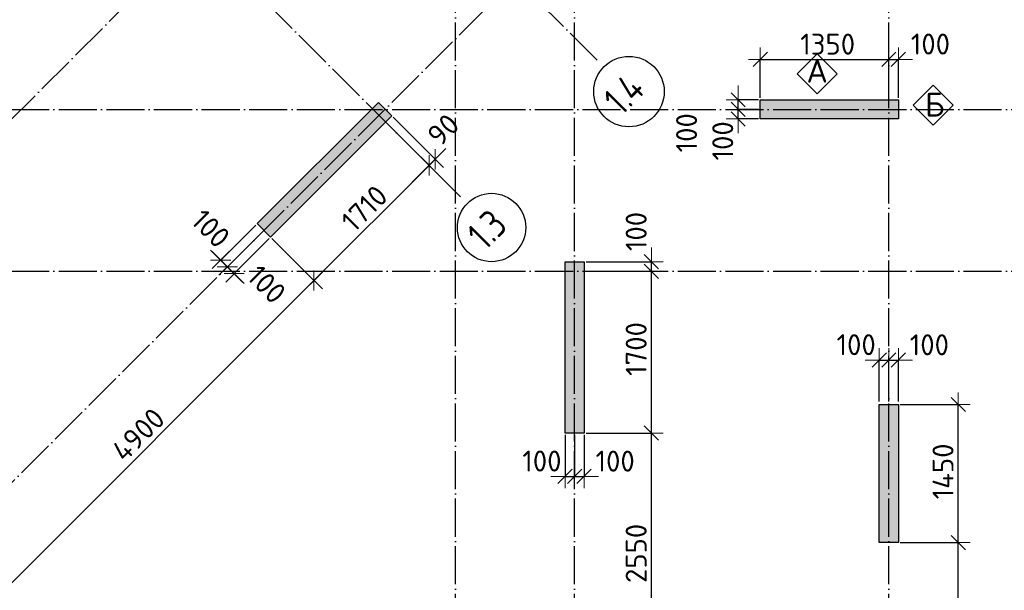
# Model space of a CAD drawing. Header units: millimetres. Extents: x -3495 to 112233, y -3287 to 47686.
# Tile 29 of 43: x 59323 to 69663, y 3348 to 9342. Entities that reach past the tile are written whole.
import ezdxf

# ---------------------------------------------------------------- set-up
doc = ezdxf.new("R2010")
doc.units = ezdxf.units.MM
doc.header["$PDMODE"] = 65
doc.linetypes.add('______11', pattern=[500, 400, -50, 0, -50])
doc.linetypes.add('______5', pattern=[1100, 800, -100, 100, -100])
for name, color, linetype, lineweight in [('Standard', 7, 'Continuous', 25), ('Армирование стержнями_ общее', 40, 'Continuous', 35), ('Размерная линия_ общее', 7, 'Continuous', 13)]:
    doc.layers.add(name, color=color, linetype=linetype, lineweight=lineweight)
doc.layers.add('Осевая линия_ общее', color=7, linetype='______5', lineweight=13, true_color=0xa0a0a0)
doc.styles.add('ISOCPEUR', font='isocpeur.ttf')
doc.dimstyles.new('DIMSTYLE_3', dxfattribs={"dimtxt": 220, "dimasz": 250, "dimexe": 0, "dimexo": 0, "dimgap": 110, "dimtad": 2, "dimdec": 0, "dimrnd": 5, "dimzin": 12, "dimdsep": 46, "dimtxsty": 'ISOCPEUR', "dimblk1": 'ALL_ML_STRICH', "dimblk2": 'ALL_ML_STRICH', "dimsah": 1, "dimcen": 0, "dimclrd": 7, "dimclre": 256, "dimclrt": 7, "dimadec": 0, "dimazin": 0, "dimtfac": 1, "dimtdec": 0, "dimtix": 1, "dimtmove": 2, "dimatfit": 3, "dimfxl": 0, "dimtzin": 0, "dimlwd": 0, "dimlwe": -3, "dimarcsym": 0})
doc.dimstyles.new('DIMSTYLE_8', dxfattribs={"dimtxt": 220, "dimasz": 250, "dimexe": 0, "dimexo": 0, "dimgap": 110, "dimtad": 2, "dimdec": 0, "dimrnd": 5, "dimzin": 12, "dimdsep": 46, "dimtxsty": 'ISOCPEUR', "dimblk1": 'ALL_ML_STRICH', "dimblk2": 'ALL_ML_STRICH', "dimsah": 1, "dimcen": 0, "dimclrd": 7, "dimclre": 256, "dimclrt": 7, "dimadec": 0, "dimazin": 0, "dimtfac": 1, "dimtdec": 0, "dimtix": 1, "dimtmove": 2, "dimatfit": 3, "dimfxl": 0, "dimtvp": 1.2, "dimtzin": 0, "dimlwd": 0, "dimlwe": -3, "dimarcsym": 0})

# ---------------------------------------------------------------- blocks, each defined once
blk = doc.blocks.new('СЛОЖНЫЙ_ОБЪЕКТ_0')
at = {"layer": 'Осевая линия_ общее', "color": 253, "linetype": '______11', "lineweight": -3, "true_color": 0xa0a0a0, "transparency": 33554687}
for p, q in [((63900, -2590), (63900, 47490)), ((65150, -2590), (65150, 21840)), ((68450, -2590), (68450, 20630)), ((53543, 2603), (69496, 18556)), ((55452, 694), (71405, 16646)), ((65387, 8918), (58924, 15381)), ((63952, 7482), (57489, 13945)), ((47230, 8400), (76050, 8400)), ((47230, 6700), (76050, 6700))]:
    blk.add_line(p, q, dxfattribs=at)
at = {"layer": 'Осевая линия_ общее', "color": 7, "linetype": 'Continuous', "lineweight": 25, "transparency": 33554687}
for centre, radius in [((65721, 8587), 370), ((64278, 7159), 359)]:
    blk.add_circle(centre, radius, dxfattribs=at)
at = {"layer": 'Осевая линия_ общее', "color": 7, "linetype": 'Continuous', "lineweight": 25, "transparency": 33554687, "char_height": 300, "attachment_point": 7, "rotation": 45, "style": 'ISOCPEUR'}
for s, insert, width in [('\\W0.80;1.4', (65643, 8325), 599.72), ('\\W0.79;1.3', (64211, 6908), 568.07)]:
    blk.add_mtext(s, dxfattribs=dict(at, insert=insert, width=width))
blk = doc.blocks.new('СЛОЖНЫЙ_ОБЪЕКТ_19')
at = {"layer": 'Армирование стержнями_ общее', "color": 7, "linetype": 'Continuous', "lineweight": 13, "transparency": 33554687}
blk.add_lwpolyline([(67699, 8982), (67489, 8772), (67699, 8562), (67909, 8772), (67699, 8982)], close=True, dxfattribs=at)
at = {"layer": 'Армирование стержнями_ общее', "color": 7, "linetype": 'Continuous', "lineweight": 13, "transparency": 33554687, "insert": (67585, 8806), "char_height": 250, "width": 327.27, "attachment_point": 4, "style": 'ISOCPEUR'}
blk.add_mtext('\\A1;{\\fISOCPEUR|i0|b0;\\H250.000000;\\W1.000000;\\C7;А}\\P', dxfattribs=at)
blk = doc.blocks.new('СЛОЖНЫЙ_ОБЪЕКТ_20')
at = {"layer": 'Армирование стержнями_ общее', "color": 7, "linetype": 'Continuous', "lineweight": 13, "transparency": 33554687}
blk.add_lwpolyline([(68915, 8654), (68705, 8444), (68915, 8234), (69125, 8444), (68915, 8654)], close=True, dxfattribs=at)
at = {"layer": 'Армирование стержнями_ общее', "color": 7, "linetype": 'Continuous', "lineweight": 13, "transparency": 33554687, "insert": (68830, 8450), "char_height": 250, "width": 300, "attachment_point": 4, "style": 'ISOCPEUR'}
blk.add_mtext('\\A1;{\\fISOCPEUR|i0|b0;\\H250.000000;\\W1.000000;\\C7;Б}\\P', dxfattribs=at)
blk = doc.blocks.new('ALL_ML_STRICH')
at = {"color": 0, "linetype": 'ByBlock', "lineweight": -2}
for p, q in [((0, -0.5), (0, 0.5)), ((-1, 0), (0.5, 0)), ((-0.3, -0.3), (0.3, 0.3))]:
    blk.add_line(p, q, dxfattribs=at)
blk = doc.blocks.new('*D208')
at = {"layer": 'DEFPOINTS', "color": 7, "linetype": 'Continuous', "lineweight": 13, "transparency": 33554687}
for p in [(65250, 5000), (65250, 2450), (65957, 2450)]:
    blk.add_point(p, dxfattribs=at)
at = {"layer": 'Размерная линия_ общее', "color": 253, "linetype": 'Continuous', "lineweight": -2, "true_color": 0xa0a0a0, "transparency": 33554687}
for p, q in [((65270, 5000), (65957, 5000)), ((65270, 2450), (65957, 2450))]:
    blk.add_line(p, q, dxfattribs=at)
at = {"layer": 'Размерная линия_ общее', "color": 7, "linetype": 'Continuous', "lineweight": -2, "transparency": 33554687}
blk.add_line((65957, 2450), (65957, 5000), dxfattribs=at)
at = {"layer": 'Размерная линия_ общее', "color": 7, "linetype": 'Continuous', "lineweight": 13, "transparency": 33554687, "xscale": 250, "yscale": 250, "zscale": 250}
for p, rotation in [((65957, 5000), 90), ((65957, 2450), 270)]:
    blk.add_blockref('ALL_ML_STRICH', p, dxfattribs=dict(at, rotation=rotation))
at = {"layer": 'Размерная линия_ общее', "color": 7, "linetype": 'Continuous', "lineweight": 13, "transparency": 33554687, "insert": (65797, 3736), "char_height": 220, "width": 880, "attachment_point": 5, "rotation": 90, "style": 'ISOCPEUR'}
blk.add_mtext('\\A1;{2550}', dxfattribs=at)
blk = doc.blocks.new('*D209')
at = {"layer": 'DEFPOINTS', "color": 7, "linetype": 'Continuous', "lineweight": 13, "transparency": 33554687}
for p in [(65250, 6700), (65250, 5000), (65957, 5000)]:
    blk.add_point(p, dxfattribs=at)
at = {"layer": 'Размерная линия_ общее', "color": 253, "linetype": 'Continuous', "lineweight": -2, "true_color": 0xa0a0a0, "transparency": 33554687}
for p, q in [((65270, 6700), (65957, 6700)), ((65270, 5000), (65957, 5000))]:
    blk.add_line(p, q, dxfattribs=at)
at = {"layer": 'Размерная линия_ общее', "color": 7, "linetype": 'Continuous', "lineweight": -2, "transparency": 33554687}
blk.add_line((65957, 5000), (65957, 6700), dxfattribs=at)
at = {"layer": 'Размерная линия_ общее', "color": 7, "linetype": 'Continuous', "lineweight": 13, "transparency": 33554687, "xscale": 250, "yscale": 250, "zscale": 250}
for p, rotation in [((65957, 6700), 90), ((65957, 5000), 270)]:
    blk.add_blockref('ALL_ML_STRICH', p, dxfattribs=dict(at, rotation=rotation))
at = {"layer": 'Размерная линия_ общее', "color": 7, "linetype": 'Continuous', "lineweight": 13, "transparency": 33554687, "insert": (65797, 5883), "char_height": 220, "width": 880, "attachment_point": 5, "rotation": 90, "style": 'ISOCPEUR'}
blk.add_mtext('\\A1;{1700}', dxfattribs=at)
blk = doc.blocks.new('*D210')
at = {"layer": 'DEFPOINTS', "color": 7, "linetype": 'Continuous', "lineweight": 13, "transparency": 33554687}
for p in [(65250, 6800), (65250, 6700), (65957, 6700)]:
    blk.add_point(p, dxfattribs=at)
at = {"layer": 'Размерная линия_ общее', "color": 253, "linetype": 'Continuous', "lineweight": -2, "true_color": 0xa0a0a0, "transparency": 33554687}
for p, q in [((65270, 6800), (65957, 6800)), ((65270, 6700), (65957, 6700))]:
    blk.add_line(p, q, dxfattribs=at)
at = {"layer": 'Размерная линия_ общее', "color": 7, "linetype": 'Continuous', "lineweight": -2, "transparency": 33554687}
blk.add_line((65957, 6700), (65957, 6800), dxfattribs=at)
at = {"layer": 'Размерная линия_ общее', "color": 7, "linetype": 'Continuous', "lineweight": 13, "transparency": 33554687, "xscale": 250, "yscale": 250, "zscale": 250}
for p, rotation in [((65957, 6700), 270), ((65957, 6800), 90)]:
    blk.add_blockref('ALL_ML_STRICH', p, dxfattribs=dict(at, rotation=rotation))
at = {"layer": 'Размерная линия_ общее', "color": 7, "linetype": 'Continuous', "lineweight": 13, "transparency": 33554687, "insert": (65797, 7117), "char_height": 220, "width": 660, "attachment_point": 5, "rotation": 90, "style": 'ISOCPEUR'}
blk.add_mtext('\\A1;{100}', dxfattribs=at)
blk = doc.blocks.new('*D212')
at = {"layer": 'DEFPOINTS', "color": 7, "linetype": 'Continuous', "lineweight": 13, "transparency": 33554687}
for p in [(68550, 3850), (68550, 1200), (69179, 1200)]:
    blk.add_point(p, dxfattribs=at)
at = {"layer": 'Размерная линия_ общее', "color": 253, "linetype": 'Continuous', "lineweight": -2, "true_color": 0xa0a0a0, "transparency": 33554687}
for p, q in [((68570, 3850), (69179, 3850)), ((68570, 1200), (69179, 1200))]:
    blk.add_line(p, q, dxfattribs=at)
at = {"layer": 'Размерная линия_ общее', "color": 7, "linetype": 'Continuous', "lineweight": -2, "transparency": 33554687}
blk.add_line((69179, 1200), (69179, 3850), dxfattribs=at)
at = {"layer": 'Размерная линия_ общее', "color": 7, "linetype": 'Continuous', "lineweight": 13, "transparency": 33554687, "xscale": 250, "yscale": 250, "zscale": 250}
for p, rotation in [((69179, 3850), 90), ((69179, 1200), 270)]:
    blk.add_blockref('ALL_ML_STRICH', p, dxfattribs=dict(at, rotation=rotation))
at = {"layer": 'Размерная линия_ общее', "color": 7, "linetype": 'Continuous', "lineweight": 13, "transparency": 33554687, "insert": (69019, 2536), "char_height": 220, "width": 880, "attachment_point": 5, "rotation": 90, "style": 'ISOCPEUR'}
blk.add_mtext('\\A1;{2650}', dxfattribs=at)
blk = doc.blocks.new('*D213')
at = {"layer": 'DEFPOINTS', "color": 7, "linetype": 'Continuous', "lineweight": 13, "transparency": 33554687}
for p in [(68550, 5300), (68550, 3850), (69179, 3850)]:
    blk.add_point(p, dxfattribs=at)
at = {"layer": 'Размерная линия_ общее', "color": 253, "linetype": 'Continuous', "lineweight": -2, "true_color": 0xa0a0a0, "transparency": 33554687}
for p, q in [((68570, 5300), (69179, 5300)), ((68570, 3850), (69179, 3850))]:
    blk.add_line(p, q, dxfattribs=at)
at = {"layer": 'Размерная линия_ общее', "color": 7, "linetype": 'Continuous', "lineweight": -2, "transparency": 33554687}
blk.add_line((69179, 3850), (69179, 5300), dxfattribs=at)
at = {"layer": 'Размерная линия_ общее', "color": 7, "linetype": 'Continuous', "lineweight": 13, "transparency": 33554687, "xscale": 250, "yscale": 250, "zscale": 250}
for p, rotation in [((69179, 5300), 90), ((69179, 3850), 270)]:
    blk.add_blockref('ALL_ML_STRICH', p, dxfattribs=dict(at, rotation=rotation))
at = {"layer": 'Размерная линия_ общее', "color": 7, "linetype": 'Continuous', "lineweight": 13, "transparency": 33554687, "insert": (69019, 4597), "char_height": 220, "width": 880, "attachment_point": 5, "rotation": 90, "style": 'ISOCPEUR'}
blk.add_mtext('\\A1;{1450}', dxfattribs=at)
blk = doc.blocks.new('*D214')
at = {"layer": 'DEFPOINTS', "color": 7, "linetype": 'Continuous', "lineweight": 13, "transparency": 33554687}
for p in [(67100, 8925), (67100, 8500), (68450, 8500)]:
    blk.add_point(p, dxfattribs=at)
at = {"layer": 'Размерная линия_ общее', "color": 253, "linetype": 'Continuous', "lineweight": -2, "true_color": 0xa0a0a0, "transparency": 33554687}
for p, q in [((67100, 8520), (67100, 8925)), ((68450, 8520), (68450, 8925))]:
    blk.add_line(p, q, dxfattribs=at)
at = {"layer": 'Размерная линия_ общее', "color": 7, "linetype": 'Continuous', "lineweight": -2, "transparency": 33554687}
blk.add_line((67100, 8925), (68450, 8925), dxfattribs=at)
at = {"layer": 'Размерная линия_ общее', "color": 7, "linetype": 'Continuous', "lineweight": 13, "transparency": 33554687, "xscale": 250, "yscale": 250, "zscale": 250, "rotation": 180}
blk.add_blockref('ALL_ML_STRICH', (67100, 8925), dxfattribs=at)
at = {"layer": 'Размерная линия_ общее', "color": 7, "linetype": 'Continuous', "lineweight": 13, "transparency": 33554687, "xscale": 250, "yscale": 250, "zscale": 250}
blk.add_blockref('ALL_ML_STRICH', (68450, 8925), dxfattribs=at)
at = {"layer": 'Размерная линия_ общее', "color": 7, "linetype": 'Continuous', "lineweight": 13, "transparency": 33554687, "insert": (67808, 9085), "char_height": 220, "width": 880, "attachment_point": 5, "style": 'ISOCPEUR'}
blk.add_mtext('\\A1;{1350}', dxfattribs=at)
blk = doc.blocks.new('*D215')
at = {"layer": 'DEFPOINTS', "color": 7, "linetype": 'Continuous', "lineweight": 13, "transparency": 33554687}
for p in [(68450, 8925), (68450, 8500), (68550, 8500)]:
    blk.add_point(p, dxfattribs=at)
at = {"layer": 'Размерная линия_ общее', "color": 253, "linetype": 'Continuous', "lineweight": -2, "true_color": 0xa0a0a0, "transparency": 33554687}
for p, q in [((68450, 8520), (68450, 8925)), ((68550, 8520), (68550, 8925))]:
    blk.add_line(p, q, dxfattribs=at)
at = {"layer": 'Размерная линия_ общее', "color": 7, "linetype": 'Continuous', "lineweight": -2, "transparency": 33554687}
blk.add_line((68450, 8925), (68550, 8925), dxfattribs=at)
at = {"layer": 'Размерная линия_ общее', "color": 7, "linetype": 'Continuous', "lineweight": 13, "transparency": 33554687, "xscale": 250, "yscale": 250, "zscale": 250}
blk.add_blockref('ALL_ML_STRICH', (68550, 8925), dxfattribs=at)
at = {"layer": 'Размерная линия_ общее', "color": 7, "linetype": 'Continuous', "lineweight": 13, "transparency": 33554687, "xscale": 250, "yscale": 250, "zscale": 250, "rotation": 180}
blk.add_blockref('ALL_ML_STRICH', (68450, 8925), dxfattribs=at)
at = {"layer": 'Размерная линия_ общее', "color": 7, "linetype": 'Continuous', "lineweight": 13, "transparency": 33554687, "insert": (68887, 9086), "char_height": 220, "width": 660, "attachment_point": 5, "style": 'ISOCPEUR'}
blk.add_mtext('\\A1;{100}', dxfattribs=at)
blk = doc.blocks.new('*D250')
at = {"layer": 'DEFPOINTS', "color": 7, "linetype": 'Continuous', "lineweight": 13, "transparency": 33554687}
for p in [(67100, 8400), (66868, 8300), (67100, 8300)]:
    blk.add_point(p, dxfattribs=at)
at = {"layer": 'Размерная линия_ общее', "color": 253, "linetype": 'Continuous', "lineweight": -2, "true_color": 0xa0a0a0, "transparency": 33554687}
for p, q in [((67080, 8400), (66868, 8400)), ((67080, 8300), (66868, 8300))]:
    blk.add_line(p, q, dxfattribs=at)
at = {"layer": 'Размерная линия_ общее', "color": 7, "linetype": 'Continuous', "lineweight": -2, "transparency": 33554687}
blk.add_line((66868, 8300), (66868, 8400), dxfattribs=at)
at = {"layer": 'Размерная линия_ общее', "color": 7, "linetype": 'Continuous', "lineweight": 13, "transparency": 33554687, "xscale": 250, "yscale": 250, "zscale": 250}
for p, rotation in [((66868, 8300), 270), ((66868, 8400), 90)]:
    blk.add_blockref('ALL_ML_STRICH', p, dxfattribs=dict(at, rotation=rotation))
at = {"layer": 'Размерная линия_ общее', "color": 7, "linetype": 'Continuous', "lineweight": 13, "transparency": 33554687, "insert": (66706, 8069), "char_height": 220, "width": 660, "attachment_point": 5, "rotation": 90, "style": 'ISOCPEUR'}
blk.add_mtext('\\A1;{100}', dxfattribs=at)
blk = doc.blocks.new('*D251')
at = {"layer": 'DEFPOINTS', "color": 7, "linetype": 'Continuous', "lineweight": 13, "transparency": 33554687}
for p in [(67100, 8500), (66868, 8400), (67100, 8400)]:
    blk.add_point(p, dxfattribs=at)
at = {"layer": 'Размерная линия_ общее', "color": 253, "linetype": 'Continuous', "lineweight": -2, "true_color": 0xa0a0a0, "transparency": 33554687}
for p, q in [((67080, 8500), (66868, 8500)), ((67080, 8400), (66868, 8400))]:
    blk.add_line(p, q, dxfattribs=at)
at = {"layer": 'Размерная линия_ общее', "color": 7, "linetype": 'Continuous', "lineweight": -2, "transparency": 33554687}
blk.add_line((66868, 8400), (66868, 8500), dxfattribs=at)
at = {"layer": 'Размерная линия_ общее', "color": 7, "linetype": 'Continuous', "lineweight": 13, "transparency": 33554687, "xscale": 250, "yscale": 250, "zscale": 250}
for p, rotation in [((66868, 8400), 270), ((66868, 8500), 90)]:
    blk.add_blockref('ALL_ML_STRICH', p, dxfattribs=dict(at, rotation=rotation))
at = {"layer": 'Размерная линия_ общее', "color": 7, "linetype": 'Continuous', "lineweight": 13, "transparency": 33554687, "insert": (66326, 8154), "char_height": 220, "width": 660, "attachment_point": 5, "rotation": 90, "style": 'ISOCPEUR'}
blk.add_mtext('\\A1;{100}', dxfattribs=at)
blk = doc.blocks.new('*D275')
at = {"layer": 'DEFPOINTS', "color": 7, "linetype": 'Continuous', "lineweight": 13, "transparency": 33554687}
for p in [(61958, 7058), (58493, 3593), (58948, 3138)]:
    blk.add_point(p, dxfattribs=at)
at = {"layer": 'Размерная линия_ общее', "color": 253, "linetype": 'Continuous', "lineweight": -2, "true_color": 0xa0a0a0, "transparency": 33554687}
for p, q in [((61972, 7044), (62413, 6603)), ((58507, 3579), (58948, 3138))]:
    blk.add_line(p, q, dxfattribs=at)
at = {"layer": 'Размерная линия_ общее', "color": 7, "linetype": 'Continuous', "lineweight": -2, "transparency": 33554687}
blk.add_line((58948, 3138), (62413, 6603), dxfattribs=at)
at = {"layer": 'Размерная линия_ общее', "color": 7, "linetype": 'Continuous', "lineweight": 13, "transparency": 33554687, "xscale": 250, "yscale": 250, "zscale": 250}
for p, rotation in [((62413, 6603), 44.99999999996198), ((58948, 3138), 224.999999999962)]:
    blk.add_blockref('ALL_ML_STRICH', p, dxfattribs=dict(at, rotation=rotation))
at = {"layer": 'Размерная линия_ общее', "color": 7, "linetype": 'Continuous', "lineweight": 13, "transparency": 33554687, "insert": (60567, 4984), "char_height": 220, "width": 880, "attachment_point": 5, "rotation": 45, "style": 'ISOCPEUR'}
blk.add_mtext('\\A1;{4900}', dxfattribs=at)
blk = doc.blocks.new('*D276')
at = {"layer": 'DEFPOINTS', "color": 7, "linetype": 'Continuous', "lineweight": 13, "transparency": 33554687}
for p in [(63167, 8267), (61958, 7058), (62413, 6603)]:
    blk.add_point(p, dxfattribs=at)
at = {"layer": 'Размерная линия_ общее', "color": 253, "linetype": 'Continuous', "lineweight": -2, "true_color": 0xa0a0a0, "transparency": 33554687}
for p, q in [((63181, 8253), (63622, 7812)), ((61972, 7044), (62413, 6603))]:
    blk.add_line(p, q, dxfattribs=at)
at = {"layer": 'Размерная линия_ общее', "color": 7, "linetype": 'Continuous', "lineweight": -2, "transparency": 33554687}
blk.add_line((62413, 6603), (63622, 7812), dxfattribs=at)
at = {"layer": 'Размерная линия_ общее', "color": 7, "linetype": 'Continuous', "lineweight": 13, "transparency": 33554687, "xscale": 250, "yscale": 250, "zscale": 250}
for p, rotation in [((63622, 7812), 44.99999999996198), ((62413, 6603), 224.999999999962)]:
    blk.add_blockref('ALL_ML_STRICH', p, dxfattribs=dict(at, rotation=rotation))
at = {"layer": 'Размерная линия_ общее', "color": 7, "linetype": 'Continuous', "lineweight": 13, "transparency": 33554687, "insert": (62943, 7360), "char_height": 220, "width": 880, "attachment_point": 5, "rotation": 45, "style": 'ISOCPEUR'}
blk.add_mtext('\\A1;{1710}', dxfattribs=at)
blk = doc.blocks.new('*D277')
at = {"layer": 'DEFPOINTS', "color": 7, "linetype": 'Continuous', "lineweight": 13, "transparency": 33554687}
for p in [(63231, 8331), (63167, 8267), (63622, 7812)]:
    blk.add_point(p, dxfattribs=at)
at = {"layer": 'Размерная линия_ общее', "color": 253, "linetype": 'Continuous', "lineweight": -2, "true_color": 0xa0a0a0, "transparency": 33554687}
for p, q in [((63245, 8317), (63686, 7876)), ((63181, 8253), (63622, 7812))]:
    blk.add_line(p, q, dxfattribs=at)
at = {"layer": 'Размерная линия_ общее', "color": 7, "linetype": 'Continuous', "lineweight": -2, "transparency": 33554687}
blk.add_line((63622, 7812), (63686, 7876), dxfattribs=at)
at = {"layer": 'Размерная линия_ общее', "color": 7, "linetype": 'Continuous', "lineweight": 13, "transparency": 33554687, "xscale": 250, "yscale": 250, "zscale": 250}
for p, rotation in [((63622, 7812), 224.999999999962), ((63686, 7876), 44.99999999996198)]:
    blk.add_blockref('ALL_ML_STRICH', p, dxfattribs=dict(at, rotation=rotation))
at = {"layer": 'Размерная линия_ общее', "color": 7, "linetype": 'Continuous', "lineweight": 13, "transparency": 33554687, "insert": (63771, 8186), "char_height": 220, "width": 440, "attachment_point": 5, "rotation": 45, "style": 'ISOCPEUR'}
blk.add_mtext('\\A1;{90}', dxfattribs=at)
blk = doc.blocks.new('*D300')
at = {"layer": 'DEFPOINTS', "color": 7, "linetype": 'Continuous', "lineweight": 13, "transparency": 33554687}
for p in [(61887, 7129), (61958, 7058), (61575, 6675)]:
    blk.add_point(p, dxfattribs=at)
at = {"layer": 'Размерная линия_ общее', "color": 253, "linetype": 'Continuous', "lineweight": -2, "true_color": 0xa0a0a0, "transparency": 33554687}
for p, q in [((61873, 7115), (61504, 6746)), ((61944, 7044), (61575, 6675))]:
    blk.add_line(p, q, dxfattribs=at)
at = {"layer": 'Размерная линия_ общее', "color": 7, "linetype": 'Continuous', "lineweight": -2, "transparency": 33554687}
blk.add_line((61575, 6675), (61504, 6746), dxfattribs=at)
at = {"layer": 'Размерная линия_ общее', "color": 7, "linetype": 'Continuous', "lineweight": 13, "transparency": 33554687, "yscale": 250, "zscale": 250}
for p, xscale, rotation in [((61575, 6675), 250, 314.9999999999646), ((61504, 6746), 249.9999999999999, 134.9999999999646)]:
    blk.add_blockref('ALL_ML_STRICH', p, dxfattribs=dict(at, xscale=xscale, rotation=rotation))
at = {"layer": 'Размерная линия_ общее', "color": 7, "linetype": 'Continuous', "lineweight": 13, "transparency": 33554687, "insert": (61916, 6562), "char_height": 220, "width": 660, "attachment_point": 5, "rotation": 315, "style": 'ISOCPEUR'}
blk.add_mtext('\\A1;{100}', dxfattribs=at)
blk = doc.blocks.new('*D301')
at = {"layer": 'DEFPOINTS', "color": 7, "linetype": 'Continuous', "lineweight": 13, "transparency": 33554687}
for p in [(61816, 7199), (61887, 7129), (61504, 6746)]:
    blk.add_point(p, dxfattribs=at)
at = {"layer": 'Размерная линия_ общее', "color": 253, "linetype": 'Continuous', "lineweight": -2, "true_color": 0xa0a0a0, "transparency": 33554687}
for p, q in [((61802, 7185), (61434, 6817)), ((61873, 7115), (61504, 6746))]:
    blk.add_line(p, q, dxfattribs=at)
at = {"layer": 'Размерная линия_ общее', "color": 7, "linetype": 'Continuous', "lineweight": -2, "transparency": 33554687}
blk.add_line((61504, 6746), (61434, 6817), dxfattribs=at)
at = {"layer": 'Размерная линия_ общее', "color": 7, "linetype": 'Continuous', "lineweight": 13, "transparency": 33554687, "yscale": 250, "zscale": 250}
for p, xscale, rotation in [((61504, 6746), 250, 314.9999999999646), ((61434, 6817), 249.9999999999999, 134.9999999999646)]:
    blk.add_blockref('ALL_ML_STRICH', p, dxfattribs=dict(at, xscale=xscale, rotation=rotation))
at = {"layer": 'Размерная линия_ общее', "color": 7, "linetype": 'Continuous', "lineweight": 13, "transparency": 33554687, "insert": (61329, 7148), "char_height": 220, "width": 660, "attachment_point": 5, "rotation": 315, "style": 'ISOCPEUR'}
blk.add_mtext('\\A1;{100}', dxfattribs=at)
blk = doc.blocks.new('*D313')
at = {"layer": 'DEFPOINTS', "color": 7, "linetype": 'Continuous', "lineweight": 13, "transparency": 33554687}
for p in [(65050, 5000), (65150, 5000), (65050, 4545)]:
    blk.add_point(p, dxfattribs=at)
at = {"layer": 'Размерная линия_ общее', "color": 253, "linetype": 'Continuous', "lineweight": -2, "true_color": 0xa0a0a0, "transparency": 33554687}
for p, q in [((65050, 4980), (65050, 4545)), ((65150, 4980), (65150, 4545))]:
    blk.add_line(p, q, dxfattribs=at)
at = {"layer": 'Размерная линия_ общее', "color": 7, "linetype": 'Continuous', "lineweight": -2, "transparency": 33554687}
blk.add_line((65050, 4545), (65150, 4545), dxfattribs=at)
at = {"layer": 'Размерная линия_ общее', "color": 7, "linetype": 'Continuous', "lineweight": 13, "transparency": 33554687, "xscale": 250, "yscale": 250, "zscale": 250}
blk.add_blockref('ALL_ML_STRICH', (65150, 4545), dxfattribs=at)
at = {"layer": 'Размерная линия_ общее', "color": 7, "linetype": 'Continuous', "lineweight": 13, "transparency": 33554687, "xscale": 250, "yscale": 250, "zscale": 250, "rotation": 180}
blk.add_blockref('ALL_ML_STRICH', (65050, 4545), dxfattribs=at)
at = {"layer": 'Размерная линия_ общее', "color": 7, "linetype": 'Continuous', "lineweight": 13, "transparency": 33554687, "insert": (64807, 4706), "char_height": 220, "width": 660, "attachment_point": 5, "style": 'ISOCPEUR'}
blk.add_mtext('\\A1;{100}', dxfattribs=at)
blk = doc.blocks.new('*D314')
at = {"layer": 'DEFPOINTS', "color": 7, "linetype": 'Continuous', "lineweight": 13, "transparency": 33554687}
for p in [(65150, 5000), (65250, 5000), (65150, 4545)]:
    blk.add_point(p, dxfattribs=at)
at = {"layer": 'Размерная линия_ общее', "color": 253, "linetype": 'Continuous', "lineweight": -2, "true_color": 0xa0a0a0, "transparency": 33554687}
for p, q in [((65150, 4980), (65150, 4545)), ((65250, 4980), (65250, 4545))]:
    blk.add_line(p, q, dxfattribs=at)
at = {"layer": 'Размерная линия_ общее', "color": 7, "linetype": 'Continuous', "lineweight": -2, "transparency": 33554687}
blk.add_line((65150, 4545), (65250, 4545), dxfattribs=at)
at = {"layer": 'Размерная линия_ общее', "color": 7, "linetype": 'Continuous', "lineweight": 13, "transparency": 33554687, "xscale": 250, "yscale": 250, "zscale": 250}
blk.add_blockref('ALL_ML_STRICH', (65250, 4545), dxfattribs=at)
at = {"layer": 'Размерная линия_ общее', "color": 7, "linetype": 'Continuous', "lineweight": 13, "transparency": 33554687, "xscale": 250, "yscale": 250, "zscale": 250, "rotation": 180}
blk.add_blockref('ALL_ML_STRICH', (65150, 4545), dxfattribs=at)
at = {"layer": 'Размерная линия_ общее', "color": 7, "linetype": 'Continuous', "lineweight": 13, "transparency": 33554687, "insert": (65576, 4705), "char_height": 220, "width": 660, "attachment_point": 5, "style": 'ISOCPEUR'}
blk.add_mtext('\\A1;{100}', dxfattribs=at)
blk = doc.blocks.new('*D317')
at = {"layer": 'DEFPOINTS', "color": 7, "linetype": 'Continuous', "lineweight": 13, "transparency": 33554687}
for p in [(68350, 5767), (68350, 5312), (68450, 5312)]:
    blk.add_point(p, dxfattribs=at)
at = {"layer": 'Размерная линия_ общее', "color": 253, "linetype": 'Continuous', "lineweight": -2, "true_color": 0xa0a0a0, "transparency": 33554687}
for p, q in [((68350, 5332), (68350, 5767)), ((68450, 5332), (68450, 5767))]:
    blk.add_line(p, q, dxfattribs=at)
at = {"layer": 'Размерная линия_ общее', "color": 7, "linetype": 'Continuous', "lineweight": -2, "transparency": 33554687}
blk.add_line((68350, 5767), (68450, 5767), dxfattribs=at)
at = {"layer": 'Размерная линия_ общее', "color": 7, "linetype": 'Continuous', "lineweight": 13, "transparency": 33554687, "xscale": 250, "yscale": 250, "zscale": 250}
blk.add_blockref('ALL_ML_STRICH', (68450, 5767), dxfattribs=at)
at = {"layer": 'Размерная линия_ общее', "color": 7, "linetype": 'Continuous', "lineweight": 13, "transparency": 33554687, "xscale": 250, "yscale": 250, "zscale": 250, "rotation": 180}
blk.add_blockref('ALL_ML_STRICH', (68350, 5767), dxfattribs=at)
at = {"layer": 'Размерная линия_ общее', "color": 7, "linetype": 'Continuous', "lineweight": 13, "transparency": 33554687, "insert": (68107, 5928), "char_height": 220, "width": 660, "attachment_point": 5, "style": 'ISOCPEUR'}
blk.add_mtext('\\A1;{100}', dxfattribs=at)
blk = doc.blocks.new('*D318')
at = {"layer": 'DEFPOINTS', "color": 7, "linetype": 'Continuous', "lineweight": 13, "transparency": 33554687}
for p in [(68450, 5767), (68450, 5312), (68550, 5312)]:
    blk.add_point(p, dxfattribs=at)
at = {"layer": 'Размерная линия_ общее', "color": 253, "linetype": 'Continuous', "lineweight": -2, "true_color": 0xa0a0a0, "transparency": 33554687}
for p, q in [((68450, 5332), (68450, 5767)), ((68550, 5332), (68550, 5767))]:
    blk.add_line(p, q, dxfattribs=at)
at = {"layer": 'Размерная линия_ общее', "color": 7, "linetype": 'Continuous', "lineweight": -2, "transparency": 33554687}
blk.add_line((68450, 5767), (68550, 5767), dxfattribs=at)
at = {"layer": 'Размерная линия_ общее', "color": 7, "linetype": 'Continuous', "lineweight": 13, "transparency": 33554687, "xscale": 250, "yscale": 250, "zscale": 250}
blk.add_blockref('ALL_ML_STRICH', (68550, 5767), dxfattribs=at)
at = {"layer": 'Размерная линия_ общее', "color": 7, "linetype": 'Continuous', "lineweight": 13, "transparency": 33554687, "xscale": 250, "yscale": 250, "zscale": 250, "rotation": 180}
blk.add_blockref('ALL_ML_STRICH', (68450, 5767), dxfattribs=at)
at = {"layer": 'Размерная линия_ общее', "color": 7, "linetype": 'Continuous', "lineweight": 13, "transparency": 33554687, "insert": (68876, 5927), "char_height": 220, "width": 660, "attachment_point": 5, "style": 'ISOCPEUR'}
blk.add_mtext('\\A1;{100}', dxfattribs=at)

msp = doc.modelspace()

# ---------------------------------------------------------------- hatches: boundary and pattern name
at = {"linetype": 'Continuous', "lineweight": 13, "transparency": 33554687}
for points in [[(68550, 8300), (68550, 8500), (67100, 8500), (67100, 8300)], [(61816.4, 7199.4), (61957.8, 7058), (63230.6, 8330.8), (63089.2, 8472.2)]]:
    msp.add_hatch(color=7, dxfattribs=at).paths.add_polyline_path(points)
at = {"layer": 'Standard', "linetype": 'Continuous', "lineweight": 13, "transparency": 33554687}
for points in [[(65050, 5000), (65250, 5000), (65250, 6800), (65050, 6800)], [(68350, 3850), (68550, 3850), (68550, 5300), (68350, 5300)]]:
    msp.add_hatch(color=7, dxfattribs=at).paths.add_polyline_path(points)

# ---------------------------------------------------------------- linework, layer by layer
at = {"color": 7, "linetype": 'Continuous', "lineweight": -3, "transparency": 33554687}
for p, q in [((67100, 8300), (67100, 8500)), ((67100, 8500), (68550, 8500)), ((68550, 8500), (68550, 8300)), ((61816.4, 7199.4), (63089.2, 8472.2)), ((63089.2, 8472.2), (63230.6, 8330.8)), ((63230.6, 8330.8), (61957.8, 7058)), ((68550, 8300), (67100, 8300)), ((61957.8, 7058), (61816.4, 7199.4))]:
    msp.add_line(p, q, dxfattribs=at)
at = {"layer": 'Standard', "color": 7, "linetype": 'Continuous', "lineweight": -3, "transparency": 33554687}
for p, q in [((65050, 5000), (65050, 6800)), ((65050, 6800), (65250, 6800)), ((65250, 6800), (65250, 5000)), ((68350, 3850), (68350, 5300)), ((68350, 5300), (68550, 5300)), ((68550, 5300), (68550, 3850)), ((65250, 5000), (65050, 5000)), ((68550, 3850), (68350, 3850))]:
    msp.add_line(p, q, dxfattribs=at)

# ---------------------------------------------------------------- block references
at = {"layer": 'Армирование стержнями_ общее', "color": 7, "linetype": 'Continuous', "lineweight": 13, "transparency": 33554687}
for name in ['СЛОЖНЫЙ_ОБЪЕКТ_19', 'СЛОЖНЫЙ_ОБЪЕКТ_20']:
    msp.add_blockref(name, (0, 0), dxfattribs=at)
at = {"layer": 'Осевая линия_ общее', "color": 253, "linetype": '______11', "lineweight": -3, "true_color": 0xa0a0a0, "transparency": 33554687}
msp.add_blockref('СЛОЖНЫЙ_ОБЪЕКТ_0', (0, 0), dxfattribs=at)

# ---------------------------------------------------------------- dimensions: what is measured, and where the dimension line sits
at = {"layer": 'Размерная линия_ общее', "color": 7, "linetype": 'Continuous', "lineweight": 13, "transparency": 33554687}
for base, p1, p2, dimstyle, picture, middle in [((68450, 8925.3), (67100, 8520), (68450, 8520), 'DIMSTYLE_3', '*D214', (67808, 9085.3)), ((68550, 8925.3), (68450, 8520), (68550, 8520), 'DIMSTYLE_8', '*D215', (68887.4, 9086.1)), ((68450, 5767.2), (68350, 5332.3), (68450, 5332.3), 'DIMSTYLE_8', '*D317', (68107.3, 5927.7)), ((68550, 5767.2), (68450, 5332.3), (68550, 5332.3), 'DIMSTYLE_8', '*D318', (68876.4, 5927)), ((65150, 4545.1), (65050, 4980), (65150, 4980), 'DIMSTYLE_8', '*D313', (64807.3, 4705.7)), ((65250, 4545.1), (65150, 4980), (65250, 4980), 'DIMSTYLE_8', '*D314', (65576.4, 4704.9))]:
    dim = msp.add_linear_dim(base=base, p1=p1, p2=p2, dimstyle=dimstyle, override={"dimpost": '<>', "dimclrd": 7, "dimclre": 253, "dimclrt": 7, "dimlwd": 0, "dimlwe": 65533}, dxfattribs=at)
    dim.commit()
    dim.dimension.update_dxf_attribs({"geometry": picture, "text_midpoint": middle, "dimtype": 160})
for base, p1, p2, angle, dimstyle, picture, middle in [((66868, 8500), (67080, 8400), (67080, 8500), 90, 'DIMSTYLE_8', '*D251', (66325.6, 8154.1)), ((66868, 8400), (67080, 8300), (67080, 8400), 90, 'DIMSTYLE_8', '*D250', (66705.6, 8068.8)), ((63685.6, 7875.8), (63181.1, 8253), (63244.8, 8316.6), 45, 'DIMSTYLE_8', '*D277', (63770.6, 8186.1)), ((63622, 7812.1), (61972, 7043.8), (63181.1, 8253), 45, 'DIMSTYLE_3', '*D276', (62943.2, 7359.6)), ((61433.7, 6816.7), (61873, 7114.5), (61802.3, 7185.3), 135, 'DIMSTYLE_8', '*D301', (61328.6, 7148.4)), ((65957, 6800), (65270, 6700), (65270, 6800), 90, 'DIMSTYLE_8', '*D210', (65797.1, 7117.1)), ((62412.8, 6603), (58507.1, 3579), (61972, 7043.8), 45, 'DIMSTYLE_3', '*D275', (60567.3, 4983.7)), ((61504.4, 6746), (61943.7, 7043.8), (61873, 7114.5), 135, 'DIMSTYLE_8', '*D300', (61915.5, 6562.3)), ((65957, 6700), (65270, 5000), (65270, 6700), 90, 'DIMSTYLE_3', '*D209', (65797, 5883)), ((69179, 5300), (68570, 3850), (68570, 5300), 90, 'DIMSTYLE_3', '*D213', (69019, 4597)), ((65957, 5000), (65270, 2450), (65270, 5000), 90, 'DIMSTYLE_3', '*D208', (65797, 3736)), ((69179, 3850), (68570, 1200), (68570, 3850), 90, 'DIMSTYLE_3', '*D212', (69019, 2536))]:
    dim = msp.add_linear_dim(base=base, p1=p1, p2=p2, angle=angle, dimstyle=dimstyle, override={"dimpost": '<>', "dimclrd": 7, "dimclre": 253, "dimclrt": 7, "dimlwd": 0, "dimlwe": 65533}, dxfattribs=at)
    dim.commit()
    dim.dimension.update_dxf_attribs({"geometry": picture, "text_midpoint": middle, "dimtype": 160})

doc.saveas('drawing.dxf')
